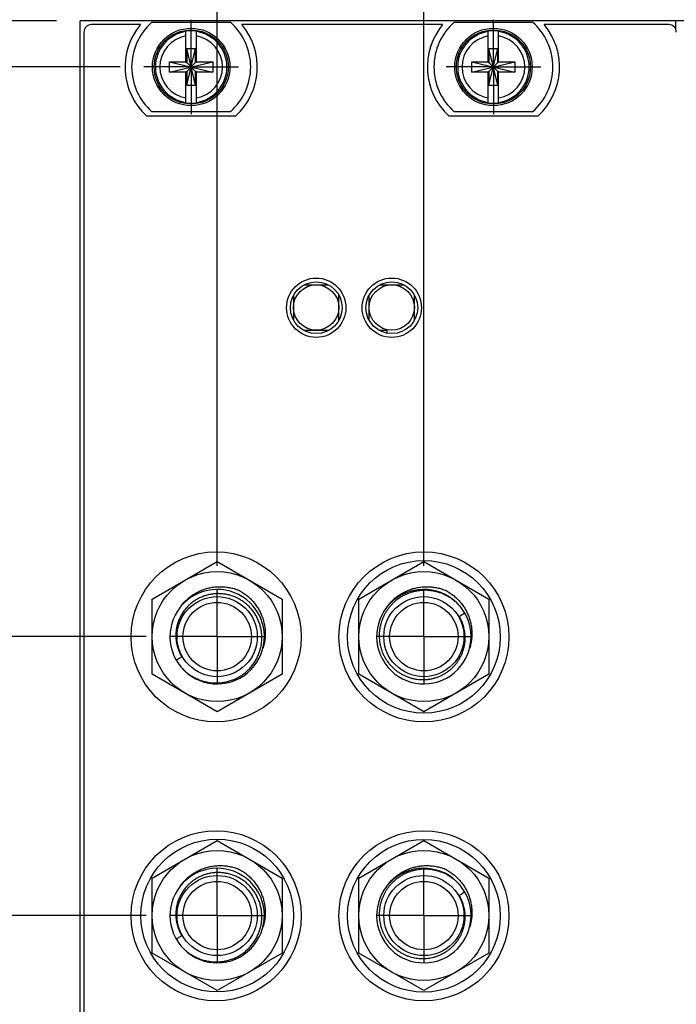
# Model space of a CAD drawing. Header units: inches. Extents: x 0.2 to 16.8, y 0.1 to 10.8.
# Tile 5 of 29: x 3.3 to 5.1, y 5.4 to 8. Entities that reach past the tile are written whole.
import ezdxf

# ---------------------------------------------------------------- set-up
doc = ezdxf.new("R2010")
doc.units = ezdxf.units.IN
doc.header["$LTSCALE"] = 0.935
doc.header["$MEASUREMENT"] = 0
doc.linetypes.add('CENTER', pattern=[0.6, 0.375, -0.075, 0.075, -0.075])
doc.layers.get('0').update_dxf_attribs({"linetype": 'CONTINUOUS'})
doc.layers.add('DEFAULT_1', color=7, linetype='CENTER')
doc.layers.add('DIMENSIONS', color=7, linetype='CONTINUOUS')
doc.styles.get("Standard").update_dxf_attribs({"font": 'txt', "width": 0.8})
doc.dimstyles.new('DIMSTYLE_1', dxfattribs={"dimtxt": 0.125, "dimasz": 0.18, "dimexe": 0.18, "dimexo": 0.0625, "dimgap": 0.09, "dimtad": 0, "dimtih": 1, "dimtoh": 1, "dimdec": 3, "dimzin": 4, "dimdsep": 46, "dimtxsty": 'STANDARD', "dimblk": '_FILLED', "dimblk1": '_FILLED', "dimblk2": '_FILLED', "dimcen": 0.09, "dimadec": 0, "dimazin": 0, "dimtp": 0.01, "dimtm": 0.01, "dimtfac": 1, "dimtdec": 3, "dimtofl": 0, "dimtmove": 0, "dimatfit": 3, "dimldrblk": '_FILLED', "dimfxl": 1, "dimtolj": 1, "dimtzin": 4, "dimarcsym": 0})

# ---------------------------------------------------------------- blocks, each defined once
blk = doc.blocks.new('*D0')
at = {"layer": 'DIMENSIONS', "color": 2, "linetype": 'CONTINUOUS'}
for p, q in [((3.0108, 8.2265), (2.8146, 8.2265)), ((3.2309, 7.9634), (3.0108, 8.2265)), ((3.4396, 7.9634), (3.2309, 7.9634))]:
    blk.add_line(p, q, dxfattribs=at)
at = {"layer": 'DIMENSIONS', "color": 2, "linetype": 'CONTINUOUS', "width": 0.8}
for s, p in [('.122', (1.7271, 8.164)), ('[', (2.2521, 8.164)), ('3.1', (2.3521, 8.164)), (']', (2.6521, 8.164))]:
    blk.add_text(s, height=0.125, dxfattribs=at).set_placement(p)
blk = doc.blocks.new('_FILLED')
at = {"color": 0, "linetype": 'BYBLOCK'}
blk.add_solid([(0, 0), (-1, 0.174), (-1, -0.174)], dxfattribs=at)
blk = doc.blocks.new('*D1')
at = {"layer": 'DIMENSIONS', "color": 2, "linetype": 'CONTINUOUS'}
blk.add_line((3.6773, 6.334), (2.8146, 6.334), dxfattribs=at)
at = {"layer": 'DIMENSIONS', "color": 2, "linetype": 'CONTINUOUS', "width": 0.8}
for s, p in [('3X -', (1.0271, 6.2715)), ('1.507', (1.4271, 6.2715)), ('[', (2.0521, 6.2715)), ('38.29', (2.1521, 6.2715)), (']', (2.6521, 6.2715))]:
    blk.add_text(s, height=0.125, dxfattribs=at).set_placement(p)
blk = doc.blocks.new('*D2')
at = {"layer": 'DIMENSIONS', "color": 2, "linetype": 'CONTINUOUS'}
blk.add_line((3.6773, 5.596), (2.8146, 5.596), dxfattribs=at)
at = {"layer": 'DIMENSIONS', "color": 2, "linetype": 'CONTINUOUS', "width": 0.8}
for s, p in [('3X -', (1.0271, 5.5335)), ('2.245', (1.4271, 5.5335)), ('[', (2.0521, 5.5335)), ('57.03', (2.1521, 5.5335)), (']', (2.6521, 5.5335))]:
    blk.add_text(s, height=0.125, dxfattribs=at).set_placement(p)
blk = doc.blocks.new('*D3')
at = {"layer": 'DIMENSIONS', "color": 2, "linetype": 'CONTINUOUS'}
blk.add_line((3.6723, 4.858), (2.8146, 4.858), dxfattribs=at)
at = {"layer": 'DIMENSIONS', "color": 2, "linetype": 'CONTINUOUS', "width": 0.8}
for s, p in [('[', (2.0521, 4.7955)), (']', (2.6521, 4.7955)), ('3X -', (1.0271, 4.7955)), ('2.983', (1.4271, 4.7955)), ('75.78', (2.1521, 4.7955))]:
    blk.add_text(s, height=0.125, dxfattribs=at).set_placement(p)
blk = doc.blocks.new('*D4')
at = {"layer": 'DIMENSIONS', "color": 2, "linetype": 'CONTINUOUS'}
blk.add_line((3.6723, 4.12), (2.8146, 4.12), dxfattribs=at)
at = {"layer": 'DIMENSIONS', "color": 2, "linetype": 'CONTINUOUS', "width": 0.8}
for s, p in [('3X -', (1.0271, 4.0575)), ('3.721', (1.4271, 4.0575)), ('[', (2.0521, 4.0575)), ('94.52', (2.1521, 4.0575)), (']', (2.6521, 4.0575))]:
    blk.add_text(s, height=0.125, dxfattribs=at).set_placement(p)
blk = doc.blocks.new('*D5')
at = {"layer": 'DIMENSIONS', "color": 2, "linetype": 'CONTINUOUS'}
blk.add_line((3.6085, 3.0207), (2.8146, 3.0207), dxfattribs=at)
at = {"layer": 'DIMENSIONS', "color": 2, "linetype": 'CONTINUOUS', "width": 0.8}
for s, p in [('4X -', (0.9271, 2.9582)), ('4.821', (1.3271, 2.9582)), ('[', (1.9521, 2.9582)), ('122.45', (2.0521, 2.9582)), (']', (2.6521, 2.9582))]:
    blk.add_text(s, height=0.125, dxfattribs=at).set_placement(p)
blk = doc.blocks.new('*D6')
at = {"layer": 'DIMENSIONS', "color": 2, "linetype": 'CONTINUOUS'}
blk.add_line((6.5247, 6.3094), (7.3643, 6.3094), dxfattribs=at)
at = {"layer": 'DIMENSIONS', "color": 2, "linetype": 'CONTINUOUS', "width": 0.8}
for s, p in [('1.532', (7.5268, 6.2469)), ('[', (8.1518, 6.2469)), ('38.91', (8.2518, 6.2469)), (']', (8.7518, 6.2469)), ('-', (7.4268, 6.2469))]:
    blk.add_text(s, height=0.125, dxfattribs=at).set_placement(p)
blk = doc.blocks.new('*D7')
at = {"layer": 'DIMENSIONS', "color": 2, "linetype": 'CONTINUOUS'}
blk.add_line((6.5247, 4.9094), (7.3643, 4.9094), dxfattribs=at)
at = {"layer": 'DIMENSIONS', "color": 2, "linetype": 'CONTINUOUS', "width": 0.8}
for s, p in [('[', (8.1518, 4.8469)), (']', (8.7518, 4.8469)), ('2.932', (7.5268, 4.8469)), ('74.47', (8.2518, 4.8469)), ('-', (7.4268, 4.8469))]:
    blk.add_text(s, height=0.125, dxfattribs=at).set_placement(p)
blk = doc.blocks.new('*D8')
at = {"layer": 'DIMENSIONS', "color": 2, "linetype": 'CONTINUOUS'}
blk.add_line((6.5247, 4.2524), (7.3643, 4.2524), dxfattribs=at)
at = {"layer": 'DIMENSIONS', "color": 2, "linetype": 'CONTINUOUS', "width": 0.8}
for s, p in [('[', (8.1518, 4.1899)), (']', (8.7518, 4.1899)), ('3.589', (7.5268, 4.1899)), ('91.16', (8.2518, 4.1899)), ('-', (7.4268, 4.1899))]:
    blk.add_text(s, height=0.125, dxfattribs=at).set_placement(p)
blk = doc.blocks.new('*D9')
at = {"layer": 'DIMENSIONS', "color": 2, "linetype": 'CONTINUOUS'}
blk.add_line((5.8437, 4.4888), (7.3643, 4.4888), dxfattribs=at)
at = {"layer": 'DIMENSIONS', "color": 2, "linetype": 'CONTINUOUS', "width": 0.8}
for s, p in [('[', (8.1518, 4.4263)), (']', (8.7518, 4.4263)), ('3.353', (7.5268, 4.4263)), ('85.16', (8.2518, 4.4263)), ('-', (7.4268, 4.4263))]:
    blk.add_text(s, height=0.125, dxfattribs=at).set_placement(p)
blk = doc.blocks.new('*D10')
at = {"layer": 'DIMENSIONS', "color": 2, "linetype": 'CONTINUOUS'}
blk.add_line((5.8437, 5.2268), (7.3643, 5.2268), dxfattribs=at)
at = {"layer": 'DIMENSIONS', "color": 2, "linetype": 'CONTINUOUS', "width": 0.8}
for s, p in [('2.615', (7.5268, 5.1643)), ('[', (8.1518, 5.1643)), ('66.41', (8.2518, 5.1643)), (']', (8.7518, 5.1643)), ('-', (7.4268, 5.1643))]:
    blk.add_text(s, height=0.125, dxfattribs=at).set_placement(p)
blk = doc.blocks.new('*D11')
at = {"layer": 'DIMENSIONS', "color": 2, "linetype": 'CONTINUOUS'}
blk.add_line((5.8437, 5.9648), (7.3643, 5.9648), dxfattribs=at)
at = {"layer": 'DIMENSIONS', "color": 2, "linetype": 'CONTINUOUS', "width": 0.8}
for s, p in [('1.877', (7.5268, 5.9023)), ('[', (8.1518, 5.9023)), ('47.67', (8.2518, 5.9023)), (']', (8.7518, 5.9023)), ('-', (7.4268, 5.9023))]:
    blk.add_text(s, height=0.125, dxfattribs=at).set_placement(p)
blk = doc.blocks.new('*D12')
at = {"layer": 'DIMENSIONS', "color": 2, "linetype": 'CONTINUOUS'}
blk.add_line((5.8437, 6.7028), (7.3643, 6.7028), dxfattribs=at)
at = {"layer": 'DIMENSIONS', "color": 2, "linetype": 'CONTINUOUS', "width": 0.8}
for s, p in [('[', (8.1518, 6.6403)), (']', (8.7518, 6.6403)), ('1.139', (7.5268, 6.6403)), ('28.92', (8.2518, 6.6403)), ('-', (7.4268, 6.6403))]:
    blk.add_text(s, height=0.125, dxfattribs=at).set_placement(p)
blk = doc.blocks.new('*D13')
at = {"layer": 'DIMENSIONS', "color": 2, "linetype": 'CONTINUOUS'}
blk.add_line((3.6085, 7.8414), (2.8146, 7.8414), dxfattribs=at)
at = {"layer": 'DIMENSIONS', "color": 2, "linetype": 'CONTINUOUS', "width": 0.8}
for s, p in [('4X ', (1.6271, 7.7789)), ('.000', (1.9271, 7.7789)), ('[', (2.4521, 7.7789)), ('0', (2.5521, 7.7789)), (']', (2.6521, 7.7789))]:
    blk.add_text(s, height=0.125, dxfattribs=at).set_placement(p)
blk = doc.blocks.new('*D19')
at = {"layer": 'DIMENSIONS', "color": 2, "linetype": 'CONTINUOUS'}
for p, q in [((4.0331, 8.4875), (4.0331, 8.6509)), ((3.8649, 8.3466), (4.0331, 8.4875)), ((3.8649, 6.5216), (3.8649, 8.3466))]:
    blk.add_line(p, q, dxfattribs=at)
at = {"layer": 'DIMENSIONS', "color": 2, "linetype": 'CONTINUOUS', "width": 0.8}
for s, p in [(']', (4.0956, 10.0384)), ('1.75', (4.0956, 9.6384)), ('[', (4.0956, 9.5384)), ('.069', (4.0956, 9.0134)), ('4X ', (4.0956, 8.7134))]:
    blk.add_text(s, height=0.125, rotation=90, dxfattribs=at).set_placement(p)
blk = doc.blocks.new('*D20')
at = {"layer": 'DIMENSIONS', "color": 2, "linetype": 'CONTINUOUS'}
blk.add_line((4.4119, 6.5216), (4.4119, 8.6509), dxfattribs=at)
at = {"layer": 'DIMENSIONS', "color": 2, "linetype": 'CONTINUOUS', "width": 0.8}
for s, p in [(']', (4.4744, 10.1384)), ('15.64', (4.4744, 9.6384)), ('[', (4.4744, 9.5384)), ('.616', (4.4744, 9.0134)), ('4X ', (4.4744, 8.7134))]:
    blk.add_text(s, height=0.125, rotation=90, dxfattribs=at).set_placement(p)
blk = doc.blocks.new('*D25')
at = {"layer": 'DIMENSIONS', "color": 2, "linetype": 'CONTINUOUS'}
blk.add_line((6.3371, 6.497), (6.3371, 8.6509), dxfattribs=at)
at = {"layer": 'DIMENSIONS', "color": 2, "linetype": 'CONTINUOUS', "width": 0.8}
for s, p in [(']', (6.3996, 10.2384)), ('64.54', (6.3996, 9.7384)), ('[', (6.3996, 9.6384)), ('2.541', (6.3996, 9.0134)), ('3X ', (6.3996, 8.7134))]:
    blk.add_text(s, height=0.125, rotation=90, dxfattribs=at).set_placement(p)
blk = doc.blocks.new('*D26')
at = {"layer": 'DIMENSIONS', "color": 2, "linetype": 'CONTINUOUS'}
blk.add_line((5.6561, 6.8904), (5.6561, 8.6509), dxfattribs=at)
at = {"layer": 'DIMENSIONS', "color": 2, "linetype": 'CONTINUOUS', "width": 0.8}
for s, p in [(']', (5.7186, 10.2384)), ('47.24', (5.7186, 9.7384)), ('[', (5.7186, 9.6384)), ('1.860', (5.7186, 9.0134)), ('4X ', (5.7186, 8.7134))]:
    blk.add_text(s, height=0.125, rotation=90, dxfattribs=at).set_placement(p)
blk = doc.blocks.new('*D27')
at = {"layer": 'DIMENSIONS', "color": 2, "linetype": 'CONTINUOUS'}
for p, q in [((5.1649, 8.4774), (5.1649, 8.6509)), ((5.3021, 8.3567), (5.1649, 8.4774)), ((5.3021, 6.521), (5.3021, 8.3567))]:
    blk.add_line(p, q, dxfattribs=at)
at = {"layer": 'DIMENSIONS', "color": 2, "linetype": 'CONTINUOUS', "width": 0.8}
for s, p in [(']', (5.2274, 10.2384)), ('38.25', (5.2274, 9.7384)), ('[', (5.2274, 9.6384)), ('1.506', (5.2274, 9.0134)), ('4X ', (5.2274, 8.7134))]:
    blk.add_text(s, height=0.125, rotation=90, dxfattribs=at).set_placement(p)

msp = doc.modelspace()

# ---------------------------------------------------------------- linework, layer by layer
at = {"color": 7, "linetype": 'CONTINUOUS'}
for p, q in [((3.5021, 2.8257), (3.5021, 7.9634)), ((5.8781, 7.9634), (3.5021, 7.9634)), ((3.6616, 7.9534), (3.5321, 7.9534)), ((3.6923, 7.9599), (3.8998, 7.9599)), ((4.4616, 7.9534), (3.9305, 7.9534)), ((4.4923, 7.9599), (4.6998, 7.9599)), ((5.0601, 7.9534), (4.7305, 7.9534)), ((3.5121, 7.9334), (3.5121, 3.8634)), ((3.7823, 7.8531), (3.7823, 7.9361)), ((3.8098, 7.8531), (3.8098, 7.9361)), ((4.5823, 7.8531), (4.5823, 7.9361)), ((4.6098, 7.8531), (4.6098, 7.9361)), ((3.7843, 7.7929), (3.8078, 7.8899)), ((3.7843, 7.8899), (3.7843, 7.8531)), ((3.8078, 7.7929), (3.7843, 7.8899)), ((3.7843, 7.8899), (3.8078, 7.8899)), ((3.8078, 7.8531), (3.8078, 7.8899)), ((4.5843, 7.7929), (4.6078, 7.8899)), ((4.5843, 7.8899), (4.5843, 7.8531)), ((4.6078, 7.7929), (4.5843, 7.8899)), ((4.5843, 7.8899), (4.6078, 7.8899)), ((4.6078, 7.8531), (4.6078, 7.8899)), ((3.739, 7.8276), (3.739, 7.8552)), ((3.739, 7.8552), (3.8531, 7.8276)), ((3.739, 7.8552), (3.7823, 7.8552)), ((3.739, 7.8276), (3.8531, 7.8552)), ((3.7823, 7.8531), (3.7843, 7.8531)), ((3.7843, 7.8297), (3.8078, 7.8531)), ((3.8078, 7.8297), (3.7843, 7.8531)), ((3.8098, 7.8531), (3.8078, 7.8531)), ((3.8098, 7.8552), (3.8531, 7.8552)), ((3.8531, 7.8552), (3.8531, 7.8276)), ((4.539, 7.8276), (4.539, 7.8552)), ((4.539, 7.8552), (4.6531, 7.8276)), ((4.539, 7.8276), (4.6531, 7.8552)), ((4.539, 7.8552), (4.5823, 7.8552)), ((4.5823, 7.8531), (4.5843, 7.8531)), ((4.5843, 7.8297), (4.6078, 7.8531)), ((4.6078, 7.8297), (4.5843, 7.8531)), ((4.6098, 7.8531), (4.6078, 7.8531)), ((4.6098, 7.8552), (4.6531, 7.8552)), ((4.6531, 7.8552), (4.6531, 7.8276)), ((3.7823, 7.8276), (3.739, 7.8276)), ((3.7823, 7.7468), (3.7823, 7.8297)), ((3.7823, 7.8297), (3.7843, 7.8297)), ((3.7843, 7.8297), (3.7843, 7.7929)), ((3.8078, 7.7929), (3.8078, 7.8297)), ((3.8098, 7.8297), (3.8078, 7.8297)), ((3.8098, 7.7468), (3.8098, 7.8297)), ((3.8531, 7.8276), (3.8098, 7.8276)), ((4.5823, 7.8276), (4.539, 7.8276)), ((4.5823, 7.7468), (4.5823, 7.8297)), ((4.5823, 7.8297), (4.5843, 7.8297)), ((4.5843, 7.8297), (4.5843, 7.7929)), ((4.6078, 7.7929), (4.6078, 7.8297)), ((4.6098, 7.8297), (4.6078, 7.8297)), ((4.6098, 7.7468), (4.6098, 7.8297)), ((4.6531, 7.8276), (4.6098, 7.8276)), ((3.7843, 7.7929), (3.8078, 7.7929)), ((4.5843, 7.7929), (4.6078, 7.7929)), ((3.6778, 7.7124), (3.9143, 7.7124)), ((3.8998, 7.7229), (3.6923, 7.7229)), ((4.4778, 7.7124), (4.7143, 7.7124)), ((4.6998, 7.7229), (4.4923, 7.7229)), ((4.0951, 7.265), (4.159, 7.265)), ((4.2951, 7.265), (4.359, 7.265)), ((4.0669, 7.2372), (4.0669, 7.1716)), ((4.1869, 7.1712), (4.1869, 7.2377)), ((4.2669, 7.1716), (4.2669, 7.2372)), ((4.3869, 7.1712), (4.3869, 7.2377)), ((4.093, 7.145), (4.1611, 7.145)), ((4.293, 7.145), (4.3149, 7.145)), ((4.3149, 7.137), (4.3149, 7.145)), ((3.6929, 6.4333), (3.8649, 6.5326)), ((3.8649, 6.5326), (4.0369, 6.4333)), ((4.2399, 6.4333), (4.4119, 6.5326)), ((4.4119, 6.5326), (4.5839, 6.4333)), ((3.6929, 6.2347), (3.6929, 6.4333)), ((4.0369, 6.4333), (4.0369, 6.2347)), ((4.2399, 6.2347), (4.2399, 6.4333)), ((4.5839, 6.4333), (4.5839, 6.2347)), ((3.8649, 6.1354), (3.6929, 6.2347)), ((4.0369, 6.2347), (3.8649, 6.1354)), ((4.4119, 6.1354), (4.2399, 6.2347)), ((4.5839, 6.2347), (4.4119, 6.1354)), ((3.6929, 5.6953), (3.8649, 5.7946)), ((3.8649, 5.7946), (4.0369, 5.6953)), ((4.2399, 5.6953), (4.4119, 5.7946)), ((4.4119, 5.7946), (4.5839, 5.6953)), ((3.6929, 5.4967), (3.6929, 5.6953)), ((4.0369, 5.6953), (4.0369, 5.4967)), ((4.2399, 5.4967), (4.2399, 5.6953)), ((4.5839, 5.6953), (4.5839, 5.4967)), ((3.8649, 5.3974), (3.6929, 5.4967)), ((4.0369, 5.4967), (3.8649, 5.3974)), ((4.4119, 5.3974), (4.2399, 5.4967)), ((4.5839, 5.4967), (4.4119, 5.3974))]:
    msp.add_line(p, q, dxfattribs=at)
at = {"color": 9, "linetype": 'CONTINUOUS'}
msp.add_line((5.0781, 7.9634), (5.0781, 7.9421), dxfattribs=at)
at = {"color": 7, "linetype": 'CONTINUOUS'}
for centre, radius in [((3.7961, 7.8414), 0.1025), ((3.7961, 7.8414), 0.098), ((4.5961, 7.8414), 0.1025), ((4.5961, 7.8414), 0.098), ((4.1271, 7.2044), 0.0785), ((4.1271, 7.2044), 0.0685), ((4.3271, 7.2044), 0.0785), ((4.3271, 7.2044), 0.0685), ((4.1269, 7.205), 0.06), ((4.3269, 7.205), 0.06), ((3.8621, 6.3334), 0.225), ((4.4121, 6.3334), 0.225), ((4.4121, 6.3334), 0.202), ((3.8649, 6.334), 0.172), ((4.4119, 6.334), 0.172), ((3.8649, 6.334), 0.106), ((4.4119, 6.334), 0.106), ((3.8649, 6.334), 0.0905), ((4.4119, 6.334), 0.0905), ((3.8621, 5.5954), 0.225), ((4.4121, 5.5954), 0.225), ((3.8649, 5.596), 0.202), ((4.4121, 5.5954), 0.202), ((3.8649, 5.596), 0.172), ((4.4119, 5.596), 0.172), ((3.8649, 5.596), 0.106), ((3.8649, 5.596), 0.0905), ((4.4119, 5.596), 0.106), ((4.4119, 5.596), 0.0905)]:
    msp.add_circle(centre, radius, dxfattribs=at)
for centre, radius, start, end in [((3.5321, 7.9334), 0.02, 90, 180), ((3.7961, 7.8414), 0.175, 140.2082, 227.4886), ((3.7961, 7.8414), 0.1575, 131.203, 228.797), ((3.7961, 7.8414), 0.1575, 311.203, 48.797), ((3.7961, 7.8414), 0.175, 312.5114, 39.7918), ((4.5961, 7.8414), 0.175, 140.2082, 227.4886), ((4.5961, 7.8414), 0.1575, 131.203, 228.797), ((4.5961, 7.8414), 0.1575, 311.203, 48.797), ((4.5961, 7.8414), 0.175, 312.5114, 39.7918), ((5.0601, 7.9334), 0.02, 0, 90), ((3.7961, 7.8414), 0.0956, 81.7166, 98.2834), ((4.5961, 7.8414), 0.0956, 81.7166, 98.2834), ((3.7961, 7.8414), 0.0956, 261.7166, 278.2834), ((4.5961, 7.8414), 0.0956, 261.7166, 278.2834), ((3.8649, 6.334), 0.125, 220.2124, 219.9394), ((4.4119, 6.334), 0.125, 40.4388, 39.9394), ((3.8649, 5.596), 0.125, 220.2124, 219.9394), ((4.4119, 5.596), 0.125, 40.5265, 39.9394)]:
    msp.add_arc(centre, radius, start, end, dxfattribs=at)
at = {"color": 9, "linetype": 'CONTINUOUS'}
for centre, radius, start, end in [((3.7961, 7.8414), 0.0947, 98.3637, 261.6363), ((3.7961, 7.8414), 0.0832, 99.5336, 260.4664), ((3.7961, 7.8414), 0.0947, 278.3637, 81.6363), ((3.7961, 7.8414), 0.0832, 279.5336, 80.4664), ((4.5961, 7.8414), 0.0947, 98.3637, 261.6363), ((4.5961, 7.8414), 0.0832, 99.5336, 260.4664), ((4.5961, 7.8414), 0.0947, 278.3637, 81.6363), ((4.5961, 7.8414), 0.0832, 279.5336, 80.4664)]:
    msp.add_arc(centre, radius, start, end, dxfattribs=at)
at = {"color": 7, "linetype": 'CONTINUOUS'}
for points, knots in [([(3.7658, 6.4102), (3.7664, 6.411), (3.7681, 6.4134), (3.771, 6.4174), (3.7748, 6.4219), (3.7787, 6.4263), (3.7829, 6.4305), (3.7873, 6.4345), (3.7918, 6.4383), (3.7966, 6.4419), (3.8015, 6.4453), (3.8066, 6.4484), (3.8118, 6.4513), (3.8172, 6.454), (3.8227, 6.4564), (3.8283, 6.4586), (3.834, 6.4605), (3.8398, 6.4622), (3.8458, 6.4635), (3.8517, 6.4646), (3.8578, 6.4655), (3.8638, 6.466), (3.8699, 6.4663), (3.8761, 6.4662), (3.8822, 6.4659), (3.8883, 6.4654), (3.8944, 6.4645), (3.9005, 6.4633), (3.9065, 6.4619), (3.9125, 6.4602), (3.9183, 6.4582), (3.9222, 6.4567), (3.9241, 6.4559)], [0, 0, 0, 0, 0.016803, 0.049728, 0.082711, 0.115788, 0.148928, 0.182122, 0.215409, 0.248762, 0.282166, 0.315663, 0.349227, 0.382841, 0.416546, 0.450322, 0.484145, 0.518057, 0.552043, 0.586074, 0.620192, 0.654387, 0.688627, 0.722949, 0.757352, 0.7918, 0.826327, 0.860937, 0.895593, 0.930322, 0.965137, 1, 1, 1, 1]), ([(4.3122, 6.4093), (4.3127, 6.4099), (4.3142, 6.4122), (4.317, 6.416), (4.3207, 6.4207), (4.3246, 6.4251), (4.3288, 6.4294), (4.3332, 6.4335), (4.3377, 6.4374), (4.3425, 6.4411), (4.3474, 6.4446), (4.3525, 6.4478), (4.3578, 6.4508), (4.3632, 6.4535), (4.3687, 6.456), (4.3744, 6.4582), (4.3801, 6.4602), (4.386, 6.4619), (4.392, 6.4633), (4.398, 6.4645), (4.4041, 6.4654), (4.4102, 6.4659), (4.4164, 6.4662), (4.4226, 6.4662), (4.4288, 6.466), (4.4349, 6.4654), (4.4411, 6.4645), (4.4472, 6.4634), (4.4533, 6.4619), (4.4593, 6.4602), (4.4653, 6.4582), (4.4692, 6.4567), (4.4711, 6.4559)], [0, 0, 0, 0, 0.013027, 0.046074, 0.079171, 0.112363, 0.145627, 0.178938, 0.212344, 0.245824, 0.279349, 0.312967, 0.346661, 0.3804, 0.414229, 0.448136, 0.482088, 0.516128, 0.550247, 0.584411, 0.61866, 0.652991, 0.687366, 0.721824, 0.756364, 0.790951, 0.825616, 0.860366, 0.895164, 0.930035, 0.964993, 1, 1, 1, 1]), ([(3.9831, 6.334), (3.983, 6.3359), (3.9829, 6.3397), (3.9823, 6.3453), (3.9815, 6.3509), (3.9804, 6.3564), (3.9791, 6.3619), (3.9775, 6.3673), (3.9756, 6.3726), (3.9735, 6.3778), (3.9712, 6.3829), (3.9686, 6.3879), (3.9658, 6.3928), (3.9627, 6.3975), (3.9595, 6.402), (3.956, 6.4064), (3.9523, 6.4106), (3.9484, 6.4146), (3.9443, 6.4184), (3.9401, 6.422), (3.9357, 6.4255), (3.9311, 6.4286), (3.9264, 6.4316), (3.9216, 6.4343), (3.9166, 6.4368), (3.9116, 6.4391), (3.9064, 6.4411), (3.9012, 6.4428), (3.8958, 6.4443), (3.8905, 6.4455), (3.885, 6.4465), (3.8796, 6.4472), (3.8741, 6.4476), (3.8686, 6.4478), (3.8631, 6.4477), (3.8576, 6.4474), (3.8521, 6.4467), (3.8467, 6.4458), (3.8413, 6.4447), (3.836, 6.4433), (3.8308, 6.4416), (3.8257, 6.4397), (3.8207, 6.4376), (3.8158, 6.4352), (3.811, 6.4326), (3.8064, 6.4297), (3.8019, 6.4267), (3.7975, 6.4234), (3.7934, 6.4199), (3.7894, 6.4162), (3.7856, 6.4124), (3.782, 6.4083), (3.7785, 6.4041), (3.7753, 6.3998), (3.7724, 6.3953), (3.7696, 6.3906), (3.7671, 6.3858), (3.7648, 6.381), (3.7628, 6.376), (3.761, 6.3709), (3.7594, 6.3658), (3.7581, 6.3606), (3.7571, 6.3553), (3.7563, 6.35), (3.7558, 6.3447), (3.7556, 6.3393), (3.7556, 6.3358), (3.7556, 6.334)], [0, 0, 0, 0, 0.015845, 0.031679, 0.047486, 0.063256, 0.079022, 0.094782, 0.110519, 0.126236, 0.14196, 0.157672, 0.173352, 0.189019, 0.204685, 0.220335, 0.235964, 0.251601, 0.267229, 0.282825, 0.298392, 0.313952, 0.329491, 0.344998, 0.360505, 0.376011, 0.391498, 0.406967, 0.422442, 0.437904, 0.453332, 0.468748, 0.484162, 0.499563, 0.514949, 0.530348, 0.545741, 0.561102, 0.576429, 0.591745, 0.607041, 0.622306, 0.637572, 0.652836, 0.66808, 0.683298, 0.698517, 0.713723, 0.728896, 0.744056, 0.759217, 0.774368, 0.789502, 0.804649, 0.819791, 0.8349, 0.849977, 0.865045, 0.880095, 0.895117, 0.910142, 0.925169, 0.940176, 0.955154, 0.970128, 0.985084, 1, 1, 1, 1]), ([(3.9241, 6.4559), (3.9259, 6.4549), (3.9295, 6.4528), (3.9347, 6.4494), (3.9397, 6.4458), (3.9445, 6.442), (3.9492, 6.4379), (3.9536, 6.4337), (3.9578, 6.4293), (3.9619, 6.4247), (3.9657, 6.4199), (3.9692, 6.4149), (3.9726, 6.4099), (3.9756, 6.4046), (3.9785, 6.3993), (3.981, 6.3938), (3.9834, 6.3882), (3.9854, 6.3826), (3.9872, 6.3768), (3.9887, 6.371), (3.9899, 6.3652), (3.9909, 6.3593), (3.9916, 6.3534), (3.992, 6.3475), (3.9921, 6.3415), (3.992, 6.3356), (3.9916, 6.3297), (3.9909, 6.3239), (3.9899, 6.3181), (3.9887, 6.3123), (3.9874, 6.3074), (3.9865, 6.3045), (3.9862, 6.3034)], [0, 0, 0, 0, 0.034782, 0.069518, 0.104171, 0.138744, 0.173275, 0.207728, 0.242094, 0.276417, 0.310669, 0.344828, 0.378943, 0.412993, 0.446947, 0.48085, 0.514695, 0.548446, 0.582137, 0.615775, 0.649322, 0.682802, 0.71623, 0.749575, 0.782842, 0.816057, 0.849198, 0.882253, 0.915255, 0.94819, 0.981034, 1, 1, 1, 1]), ([(4.5077, 6.4143), (4.5057, 6.4166), (4.5014, 6.4212), (4.4944, 6.4275), (4.4869, 6.4333), (4.479, 6.4386), (4.4708, 6.4432), (4.4622, 6.4471), (4.4534, 6.4504), (4.4444, 6.453), (4.4352, 6.455), (4.4259, 6.4562), (4.4166, 6.4567), (4.4072, 6.4564), (4.3979, 6.4555), (4.3887, 6.4539), (4.3797, 6.4516), (4.3709, 6.4486), (4.3624, 6.4449), (4.3541, 6.4406), (4.3463, 6.4357), (4.3388, 6.4302), (4.3318, 6.4242), (4.3253, 6.4176), (4.3193, 6.4106), (4.3139, 6.4032), (4.3091, 6.3953), (4.3049, 6.3872), (4.3013, 6.3787), (4.2984, 6.37), (4.2962, 6.3612), (4.2946, 6.3522), (4.2938, 6.3431), (4.2937, 6.337), (4.2938, 6.334)], [0, 0, 0, 0, 0.0316, 0.063392, 0.095171, 0.126976, 0.158724, 0.190443, 0.222072, 0.253667, 0.28519, 0.316711, 0.348196, 0.379687, 0.41111, 0.442478, 0.473794, 0.505094, 0.536354, 0.567544, 0.598697, 0.629803, 0.660903, 0.69194, 0.722955, 0.753883, 0.784788, 0.81565, 0.846522, 0.877314, 0.908046, 0.938707, 0.969354, 1, 1, 1, 1]), ([(4.4711, 6.4559), (4.4729, 6.4548), (4.4766, 6.4527), (4.4818, 6.4493), (4.4869, 6.4456), (4.4918, 6.4417), (4.4965, 6.4376), (4.501, 6.4333), (4.5052, 6.4288), (4.5093, 6.4241), (4.5131, 6.4193), (4.5167, 6.4142), (4.52, 6.4091), (4.5231, 6.4037), (4.5259, 6.3983), (4.5285, 6.3927), (4.5308, 6.3871), (4.5328, 6.3813), (4.5346, 6.3755), (4.536, 6.3696), (4.5372, 6.3637), (4.5381, 6.3577), (4.5387, 6.3517), (4.5391, 6.3457), (4.5391, 6.3396), (4.5389, 6.3337), (4.5384, 6.3277), (4.5376, 6.3218), (4.5365, 6.3159), (4.5351, 6.3101), (4.5339, 6.3058), (4.5332, 6.3034), (4.533, 6.3029)], [0, 0, 0, 0, 0.035157, 0.070267, 0.10529, 0.140234, 0.175133, 0.209952, 0.244682, 0.27937, 0.313983, 0.348501, 0.382976, 0.417381, 0.451688, 0.485949, 0.520143, 0.55424, 0.588284, 0.622268, 0.656155, 0.689981, 0.723753, 0.757431, 0.791037, 0.824593, 0.858062, 0.891449, 0.924789, 0.958047, 0.991214, 1, 1, 1, 1]), ([(4.5204, 6.3961), (4.5188, 6.3951), (4.5155, 6.393), (4.5107, 6.39), (4.5075, 6.388), (4.5059, 6.387)], [0, 0, 0, 0, 0.33955, 0.672896, 1, 1, 1, 1]), ([(4.5213, 6.334), (4.5212, 6.3366), (4.5209, 6.342), (4.5198, 6.3499), (4.5181, 6.3577), (4.5159, 6.3654), (4.5131, 6.3729), (4.5098, 6.3801), (4.5072, 6.3848), (4.5059, 6.387)], [0, 0, 0, 0, 0.14316, 0.286396, 0.429693, 0.572846, 0.715811, 0.858248, 1, 1, 1, 1]), ([(3.7556, 6.334), (3.7556, 6.3323), (3.7558, 6.3289), (3.7563, 6.3238), (3.757, 6.3188), (3.758, 6.3138), (3.7592, 6.3088), (3.7606, 6.304), (3.7622, 6.2991), (3.7641, 6.2944), (3.7662, 6.2898), (3.7685, 6.2853), (3.7701, 6.2824), (3.771, 6.2809)], [0, 0, 0, 0, 0.09107, 0.182233, 0.273375, 0.364557, 0.455737, 0.546824, 0.63788, 0.728781, 0.819447, 0.909904, 1, 1, 1, 1]), ([(3.7691, 6.2537), (3.7704, 6.2522), (3.7731, 6.2493), (3.7773, 6.2452), (3.7817, 6.2412), (3.7863, 6.2375), (3.791, 6.2339), (3.796, 6.2306), (3.8011, 6.2276), (3.8063, 6.2248), (3.8116, 6.2222), (3.817, 6.2199), (3.8226, 6.2179), (3.8282, 6.2161), (3.8339, 6.2147), (3.8397, 6.2134), (3.8455, 6.2125), (3.8513, 6.2118), (3.8572, 6.2115), (3.8631, 6.2114), (3.8689, 6.2116), (3.8748, 6.212), (3.8806, 6.2128), (3.8863, 6.2138), (3.892, 6.2151), (3.8977, 6.2166), (3.9032, 6.2185), (3.9087, 6.2206), (3.914, 6.2229), (3.9192, 6.2255), (3.9243, 6.2284), (3.9292, 6.2314), (3.934, 6.2348), (3.9386, 6.2383), (3.943, 6.242), (3.9472, 6.246), (3.9513, 6.2501), (3.9551, 6.2545), (3.9587, 6.259), (3.9621, 6.2637), (3.9653, 6.2685), (3.9682, 6.2735), (3.9708, 6.2786), (3.9733, 6.2838), (3.9754, 6.2891), (3.9773, 6.2945), (3.979, 6.3), (3.9804, 6.3056), (3.9815, 6.3112), (3.9823, 6.3169), (3.9828, 6.3226), (3.9831, 6.3283), (3.9831, 6.3321), (3.9831, 6.334)], [0, 0, 0, 0, 0.019749, 0.039708, 0.059655, 0.079583, 0.099538, 0.119497, 0.139427, 0.159346, 0.179256, 0.199134, 0.218972, 0.238804, 0.258616, 0.278392, 0.298169, 0.317946, 0.337705, 0.357457, 0.377217, 0.396954, 0.416646, 0.436329, 0.455996, 0.475634, 0.495272, 0.51491, 0.534518, 0.55409, 0.573657, 0.593205, 0.612721, 0.632243, 0.651761, 0.671252, 0.690722, 0.710191, 0.729633, 0.749033, 0.768429, 0.787816, 0.807179, 0.826547, 0.845916, 0.865253, 0.884548, 0.90383, 0.923088, 0.942311, 0.961539, 0.980774, 1, 1, 1, 1]), ([(4.2938, 6.334), (4.2939, 6.3309), (4.2943, 6.3248), (4.2955, 6.3157), (4.2975, 6.3067), (4.3002, 6.298), (4.3035, 6.2895), (4.3075, 6.2813), (4.3121, 6.2734), (4.3174, 6.2659), (4.3231, 6.2589), (4.3294, 6.2524), (4.3362, 6.2463), (4.3434, 6.2408), (4.351, 6.236), (4.3589, 6.2317), (4.3672, 6.2281), (4.3757, 6.2251), (4.3844, 6.2228), (4.3932, 6.2212), (4.4021, 6.2203), (4.4111, 6.2201), (4.42, 6.2206), (4.4289, 6.2218), (4.4376, 6.2237), (4.4461, 6.2263), (4.4544, 6.2295), (4.4623, 6.2333), (4.47, 6.2378), (4.4772, 6.2429), (4.4841, 6.2485), (4.4904, 6.2546), (4.4963, 6.2611), (4.5016, 6.2682), (4.5063, 6.2756), (4.5104, 6.2833), (4.5139, 6.2913), (4.5168, 6.2996), (4.5189, 6.308), (4.5204, 6.3166), (4.5213, 6.3253), (4.5213, 6.3311), (4.5213, 6.334)], [0, 0, 0, 0, 0.025744, 0.051432, 0.077052, 0.102654, 0.128202, 0.153746, 0.179227, 0.204685, 0.230103, 0.25551, 0.280879, 0.306175, 0.331432, 0.356629, 0.381822, 0.406967, 0.43211, 0.457187, 0.482236, 0.507256, 0.532273, 0.557267, 0.582175, 0.607041, 0.631847, 0.656651, 0.681396, 0.706124, 0.730791, 0.755428, 0.780044, 0.80465, 0.82924, 0.853745, 0.878215, 0.902628, 0.927046, 0.95141, 0.97574, 1, 1, 1, 1]), ([(3.7564, 6.2719), (3.7581, 6.2729), (3.7614, 6.275), (3.7662, 6.278), (3.7694, 6.2799), (3.771, 6.2809)], [0, 0, 0, 0, 0.3397, 0.673047, 1, 1, 1, 1]), ([(3.9831, 5.596), (3.983, 5.5979), (3.9829, 5.6017), (3.9823, 5.6073), (3.9815, 5.6129), (3.9804, 5.6184), (3.9791, 5.6239), (3.9775, 5.6293), (3.9756, 5.6346), (3.9735, 5.6398), (3.9712, 5.6449), (3.9686, 5.6499), (3.9658, 5.6548), (3.9627, 5.6595), (3.9595, 5.664), (3.956, 5.6684), (3.9523, 5.6726), (3.9484, 5.6766), (3.9443, 5.6804), (3.9401, 5.684), (3.9357, 5.6875), (3.9311, 5.6906), (3.9264, 5.6936), (3.9216, 5.6963), (3.9166, 5.6988), (3.9116, 5.7011), (3.9064, 5.7031), (3.9012, 5.7048), (3.8958, 5.7063), (3.8905, 5.7075), (3.885, 5.7085), (3.8796, 5.7092), (3.8741, 5.7096), (3.8686, 5.7098), (3.8631, 5.7097), (3.8576, 5.7094), (3.8521, 5.7087), (3.8467, 5.7078), (3.8413, 5.7067), (3.836, 5.7053), (3.8308, 5.7036), (3.8257, 5.7017), (3.8207, 5.6996), (3.8158, 5.6972), (3.811, 5.6946), (3.8064, 5.6917), (3.8019, 5.6887), (3.7975, 5.6854), (3.7934, 5.6819), (3.7894, 5.6782), (3.7856, 5.6744), (3.782, 5.6703), (3.7785, 5.6661), (3.7753, 5.6618), (3.7724, 5.6573), (3.7696, 5.6526), (3.7671, 5.6478), (3.7648, 5.643), (3.7628, 5.638), (3.761, 5.6329), (3.7594, 5.6278), (3.7581, 5.6226), (3.7571, 5.6173), (3.7563, 5.612), (3.7558, 5.6067), (3.7556, 5.6013), (3.7556, 5.5978), (3.7556, 5.596)], [0, 0, 0, 0, 0.015845, 0.031679, 0.047486, 0.063256, 0.079022, 0.094782, 0.110519, 0.126236, 0.14196, 0.157672, 0.173352, 0.189019, 0.204685, 0.220335, 0.235964, 0.251601, 0.267229, 0.282825, 0.298392, 0.313952, 0.329491, 0.344998, 0.360505, 0.376011, 0.391498, 0.406967, 0.422442, 0.437904, 0.453332, 0.468748, 0.484162, 0.499563, 0.514949, 0.530348, 0.545741, 0.561102, 0.576429, 0.591745, 0.607041, 0.622306, 0.637572, 0.652836, 0.66808, 0.683298, 0.698517, 0.713723, 0.728896, 0.744056, 0.759217, 0.774368, 0.789502, 0.804649, 0.819791, 0.8349, 0.849977, 0.865045, 0.880095, 0.895117, 0.910142, 0.925169, 0.940176, 0.955154, 0.970128, 0.985084, 1, 1, 1, 1]), ([(3.7658, 5.6722), (3.7664, 5.673), (3.7681, 5.6754), (3.771, 5.6794), (3.7748, 5.6839), (3.7787, 5.6883), (3.7829, 5.6925), (3.7873, 5.6965), (3.7918, 5.7003), (3.7966, 5.7039), (3.8015, 5.7073), (3.8066, 5.7104), (3.8118, 5.7133), (3.8172, 5.716), (3.8227, 5.7184), (3.8283, 5.7206), (3.834, 5.7225), (3.8398, 5.7242), (3.8458, 5.7255), (3.8517, 5.7266), (3.8578, 5.7275), (3.8638, 5.728), (3.8699, 5.7283), (3.8761, 5.7282), (3.8822, 5.7279), (3.8883, 5.7274), (3.8944, 5.7265), (3.9005, 5.7253), (3.9065, 5.7239), (3.9125, 5.7222), (3.9183, 5.7202), (3.9222, 5.7187), (3.9241, 5.7179)], [0, 0, 0, 0, 0.016801, 0.049726, 0.08271, 0.115787, 0.148926, 0.18212, 0.215408, 0.248761, 0.282165, 0.315662, 0.349227, 0.38284, 0.416545, 0.450321, 0.484144, 0.518056, 0.552042, 0.586074, 0.620191, 0.654386, 0.688627, 0.722949, 0.757352, 0.7918, 0.826327, 0.860936, 0.895593, 0.930322, 0.965137, 1, 1, 1, 1]), ([(3.9241, 5.7179), (3.9259, 5.7169), (3.9295, 5.7148), (3.9347, 5.7114), (3.9397, 5.7078), (3.9445, 5.704), (3.9492, 5.6999), (3.9536, 5.6957), (3.9578, 5.6913), (3.9619, 5.6867), (3.9657, 5.6819), (3.9692, 5.6769), (3.9726, 5.6719), (3.9756, 5.6666), (3.9785, 5.6613), (3.981, 5.6558), (3.9834, 5.6502), (3.9854, 5.6446), (3.9872, 5.6388), (3.9887, 5.633), (3.9899, 5.6272), (3.9909, 5.6213), (3.9916, 5.6154), (3.992, 5.6095), (3.9921, 5.6035), (3.992, 5.5976), (3.9916, 5.5917), (3.9909, 5.5859), (3.9899, 5.5801), (3.9887, 5.5743), (3.9874, 5.5694), (3.9865, 5.5663), (3.9861, 5.5652)], [0, 0, 0, 0, 0.034732, 0.069419, 0.104021, 0.138545, 0.173026, 0.20743, 0.241746, 0.27602, 0.310223, 0.344333, 0.378399, 0.4124, 0.446306, 0.48016, 0.513956, 0.547658, 0.581302, 0.614891, 0.64839, 0.681822, 0.715202, 0.748499, 0.781718, 0.814886, 0.847979, 0.880986, 0.913941, 0.946829, 0.979626, 1, 1, 1, 1]), ([(4.5077, 5.6763), (4.5059, 5.6784), (4.5019, 5.6826), (4.4956, 5.6885), (4.4889, 5.6939), (4.4818, 5.6988), (4.4744, 5.7033), (4.4667, 5.7072), (4.4587, 5.7105), (4.4506, 5.7133), (4.4423, 5.7155), (4.4339, 5.7172), (4.4254, 5.7182), (4.4168, 5.7186), (4.4083, 5.7185), (4.3998, 5.7177), (4.3913, 5.7164), (4.383, 5.7145), (4.3749, 5.712), (4.367, 5.7089), (4.3593, 5.7053), (4.3519, 5.7012), (4.3448, 5.6966), (4.338, 5.6915), (4.3316, 5.686), (4.3257, 5.68), (4.3202, 5.6736), (4.3151, 5.6669), (4.3105, 5.6598), (4.3065, 5.6525), (4.303, 5.6449), (4.3, 5.637), (4.2976, 5.629), (4.2957, 5.6209), (4.2945, 5.6126), (4.2938, 5.6043), (4.2937, 5.5988), (4.2938, 5.596)], [0, 0, 0, 0, 0.028873, 0.057947, 0.086992, 0.116076, 0.145118, 0.174139, 0.203103, 0.232006, 0.260879, 0.289693, 0.318511, 0.347296, 0.376089, 0.404835, 0.433518, 0.462172, 0.490783, 0.519396, 0.547939, 0.576452, 0.604917, 0.633359, 0.66179, 0.690166, 0.718528, 0.746817, 0.775078, 0.803309, 0.831529, 0.859734, 0.887855, 0.915939, 0.943958, 0.971981, 1, 1, 1, 1]), ([(4.3124, 5.6716), (4.3128, 5.6721), (4.3143, 5.6743), (4.317, 5.678), (4.3207, 5.6827), (4.3246, 5.6871), (4.3288, 5.6914), (4.3332, 5.6955), (4.3377, 5.6994), (4.3425, 5.7031), (4.3474, 5.7066), (4.3525, 5.7098), (4.3578, 5.7128), (4.3632, 5.7155), (4.3687, 5.718), (4.3744, 5.7202), (4.3801, 5.7222), (4.386, 5.7239), (4.392, 5.7253), (4.398, 5.7265), (4.4041, 5.7274), (4.4102, 5.7279), (4.4164, 5.7282), (4.4226, 5.7282), (4.4288, 5.728), (4.4349, 5.7274), (4.4411, 5.7265), (4.4472, 5.7254), (4.4533, 5.7239), (4.4593, 5.7222), (4.4653, 5.7202), (4.4692, 5.7187), (4.4711, 5.7179)], [0, 0, 0, 0, 0.010759, 0.043883, 0.077055, 0.110324, 0.143664, 0.177052, 0.210535, 0.244091, 0.277693, 0.311389, 0.34516, 0.378976, 0.412884, 0.446868, 0.480898, 0.515016, 0.549214, 0.583456, 0.617784, 0.652194, 0.686648, 0.721185, 0.755805, 0.790471, 0.825215, 0.860045, 0.894923, 0.929874, 0.964912, 1, 1, 1, 1]), ([(4.4711, 5.7179), (4.4729, 5.7168), (4.4766, 5.7147), (4.4818, 5.7113), (4.4869, 5.7076), (4.4918, 5.7037), (4.4965, 5.6996), (4.501, 5.6953), (4.5052, 5.6908), (4.5093, 5.6861), (4.5131, 5.6813), (4.5167, 5.6762), (4.52, 5.6711), (4.5231, 5.6657), (4.5259, 5.6603), (4.5285, 5.6547), (4.5308, 5.6491), (4.5328, 5.6433), (4.5346, 5.6375), (4.536, 5.6316), (4.5372, 5.6257), (4.5381, 5.6197), (4.5387, 5.6137), (4.5391, 5.6077), (4.5391, 5.6016), (4.5389, 5.5957), (4.5384, 5.5897), (4.5376, 5.5838), (4.5365, 5.5779), (4.5351, 5.5721), (4.5339, 5.5678), (4.5332, 5.5654), (4.533, 5.5649)], [0, 0, 0, 0, 0.035141, 0.070235, 0.105242, 0.14017, 0.175054, 0.209857, 0.244571, 0.279244, 0.31384, 0.348343, 0.382803, 0.417192, 0.451484, 0.485728, 0.519908, 0.553989, 0.588018, 0.621986, 0.655858, 0.689669, 0.723424, 0.757087, 0.790679, 0.82422, 0.857673, 0.891044, 0.92437, 0.957612, 0.990764, 1, 1, 1, 1]), ([(4.5204, 5.6581), (4.5188, 5.6571), (4.5155, 5.655), (4.5107, 5.652), (4.5075, 5.65), (4.5059, 5.649)], [0, 0, 0, 0, 0.33955, 0.672896, 1, 1, 1, 1]), ([(4.5213, 5.596), (4.5212, 5.5983), (4.5209, 5.603), (4.5201, 5.6099), (4.5188, 5.6168), (4.517, 5.6236), (4.5149, 5.6302), (4.5123, 5.6367), (4.5093, 5.643), (4.5071, 5.6471), (4.5059, 5.649)], [0, 0, 0, 0, 0.125252, 0.250593, 0.375957, 0.501288, 0.626503, 0.751464, 0.876016, 1, 1, 1, 1]), ([(3.7556, 5.596), (3.7556, 5.5943), (3.7558, 5.5909), (3.7563, 5.5858), (3.757, 5.5808), (3.758, 5.5758), (3.7592, 5.5708), (3.7606, 5.566), (3.7622, 5.5611), (3.7641, 5.5564), (3.7662, 5.5518), (3.7685, 5.5473), (3.7701, 5.5444), (3.771, 5.5429)], [0, 0, 0, 0, 0.09107, 0.182233, 0.273375, 0.364557, 0.455737, 0.546824, 0.63788, 0.728781, 0.819447, 0.909904, 1, 1, 1, 1]), ([(3.7691, 5.5157), (3.7704, 5.5142), (3.7731, 5.5113), (3.7773, 5.5072), (3.7817, 5.5032), (3.7863, 5.4995), (3.791, 5.4959), (3.796, 5.4926), (3.8011, 5.4896), (3.8063, 5.4868), (3.8116, 5.4842), (3.817, 5.4819), (3.8226, 5.4799), (3.8282, 5.4781), (3.8339, 5.4767), (3.8397, 5.4754), (3.8455, 5.4745), (3.8513, 5.4738), (3.8572, 5.4735), (3.8631, 5.4734), (3.8689, 5.4736), (3.8748, 5.474), (3.8806, 5.4748), (3.8863, 5.4758), (3.892, 5.4771), (3.8977, 5.4786), (3.9032, 5.4805), (3.9087, 5.4826), (3.914, 5.4849), (3.9192, 5.4875), (3.9243, 5.4904), (3.9292, 5.4934), (3.934, 5.4968), (3.9386, 5.5003), (3.943, 5.504), (3.9472, 5.508), (3.9513, 5.5121), (3.9551, 5.5165), (3.9587, 5.521), (3.9621, 5.5257), (3.9653, 5.5305), (3.9682, 5.5355), (3.9708, 5.5406), (3.9733, 5.5458), (3.9754, 5.5511), (3.9773, 5.5565), (3.979, 5.562), (3.9804, 5.5676), (3.9815, 5.5732), (3.9823, 5.5789), (3.9828, 5.5846), (3.9831, 5.5903), (3.9831, 5.5941), (3.9831, 5.596)], [0, 0, 0, 0, 0.019749, 0.039708, 0.059655, 0.079583, 0.099538, 0.119497, 0.139427, 0.159346, 0.179256, 0.199134, 0.218972, 0.238804, 0.258616, 0.278392, 0.298169, 0.317946, 0.337705, 0.357457, 0.377217, 0.396954, 0.416646, 0.436329, 0.455996, 0.475634, 0.495272, 0.51491, 0.534518, 0.55409, 0.573657, 0.593205, 0.612721, 0.632243, 0.651761, 0.671252, 0.690722, 0.710191, 0.729633, 0.749033, 0.768429, 0.787816, 0.807179, 0.826547, 0.845916, 0.865253, 0.884548, 0.90383, 0.923088, 0.942311, 0.961539, 0.980774, 1, 1, 1, 1]), ([(4.2938, 5.596), (4.2939, 5.5933), (4.2942, 5.5878), (4.2952, 5.5797), (4.2968, 5.5717), (4.2989, 5.5639), (4.3016, 5.5562), (4.3048, 5.5487), (4.3085, 5.5415), (4.3127, 5.5346), (4.3174, 5.5279), (4.3225, 5.5217), (4.328, 5.5158), (4.3339, 5.5103), (4.3402, 5.5052), (4.3467, 5.5006), (4.3536, 5.4965), (4.3608, 5.4929), (4.3681, 5.4897), (4.3757, 5.4871), (4.3834, 5.4851), (4.3912, 5.4835), (4.3991, 5.4826), (4.4071, 5.4821), (4.415, 5.4823), (4.423, 5.483), (4.4308, 5.4842), (4.4385, 5.486), (4.4461, 5.4883), (4.4534, 5.4911), (4.4606, 5.4945), (4.4675, 5.4983), (4.4741, 5.5026), (4.4803, 5.5073), (4.4862, 5.5125), (4.4918, 5.518), (4.4969, 5.5239), (4.5016, 5.5302), (4.5058, 5.5367), (4.5096, 5.5436), (4.5128, 5.5506), (4.5156, 5.5579), (4.5178, 5.5653), (4.5195, 5.5729), (4.5207, 5.5806), (4.5213, 5.5883), (4.5213, 5.5934), (4.5213, 5.596)], [0, 0, 0, 0, 0.022885, 0.045731, 0.068511, 0.091281, 0.114012, 0.136719, 0.159416, 0.182055, 0.204685, 0.227282, 0.249864, 0.272433, 0.294933, 0.317408, 0.339832, 0.362229, 0.384618, 0.406967, 0.429318, 0.451621, 0.473887, 0.496143, 0.51837, 0.540613, 0.562806, 0.58494, 0.607041, 0.62909, 0.651141, 0.673153, 0.695136, 0.717099, 0.739002, 0.760902, 0.782776, 0.80465, 0.826512, 0.848302, 0.870064, 0.89178, 0.913482, 0.935177, 0.956818, 0.978441, 1, 1, 1, 1]), ([(3.7564, 5.5339), (3.7581, 5.5349), (3.7614, 5.537), (3.7662, 5.54), (3.7694, 5.5419), (3.771, 5.5429)], [0, 0, 0, 0, 0.3397, 0.673047, 1, 1, 1, 1])]:
    msp.add_open_spline(points, degree=3, knots=knots, dxfattribs=at)
at = {"layer": 'DEFAULT_1', "color": 7, "linetype": 'CENTER'}
for p, q in [((3.7961, 7.8414), (3.7961, 7.9665)), ((4.5961, 7.8414), (4.5961, 7.9665)), ((3.7961, 7.8414), (3.671, 7.8414)), ((3.7961, 7.8414), (3.7961, 7.7163)), ((3.7961, 7.8414), (3.9212, 7.8414)), ((4.5961, 7.8414), (4.471, 7.8414)), ((4.5961, 7.8414), (4.5961, 7.7163)), ((4.5961, 7.8414), (4.7212, 7.8414)), ((3.8649, 6.334), (3.8649, 6.4591)), ((4.4119, 6.334), (4.4119, 6.4591)), ((3.8649, 6.334), (3.7398, 6.334)), ((3.8649, 6.334), (3.8649, 6.2089)), ((3.8649, 6.334), (3.99, 6.334)), ((4.4119, 6.334), (4.2868, 6.334)), ((4.4119, 6.334), (4.4119, 6.2089)), ((4.4119, 6.334), (4.537, 6.334)), ((3.8649, 5.596), (3.8649, 5.7211)), ((4.4119, 5.596), (4.4119, 5.7211)), ((3.8649, 5.596), (3.7398, 5.596)), ((3.8649, 5.596), (3.8649, 5.4709)), ((3.8649, 5.596), (3.99, 5.596)), ((4.4119, 5.596), (4.2868, 5.596)), ((4.4119, 5.596), (4.4119, 5.4709)), ((4.4119, 5.596), (4.537, 5.596))]:
    msp.add_line(p, q, dxfattribs=at)

# ---------------------------------------------------------------- dimensions: what is measured, and where the dimension line sits
at = {"layer": 'DIMENSIONS', "color": 2, "linetype": 'CONTINUOUS'}
for feature_location, offset, dtype, origin, text, picture, middle in [((6.3371, 6.497), (0, 2.1539), 1, (3.7961, 7.9665), '3X <>', '*D25', (6.3371, 9.5259)), ((5.6561, 6.8904), (0, 1.7606), 1, (3.7961, 7.9665), '4X <>', '*D26', (5.6561, 9.5259)), ((5.3020523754, 6.521024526), (-0.1371922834, 2.1299), 0, (3.7960523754, 7.966524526), '4X <>', '*D27', (5.164860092, 9.525924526)), ((4.4119, 6.5216), (0, 2.1293), 1, (3.7961, 7.9665), '4X <>', '*D20', (4.4119, 9.4759)), ((3.8649, 6.5216), (0.1682, 2.1293), 0, (3.7961, 7.9665), '4X <>', '*D19', (4.0331, 9.4259)), ((3.6084523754, 7.841424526), (-0.7939, 0), 0, (3.6709523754, 7.841424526), '4X <>', '*D13', (2.1895523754, 7.841424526)), ((3.6085, 3.0207), (-0.7939, 0), 0, (3.671, 7.8414), '4X -<>', '*D5', (1.8396, 3.0207)), ((3.6773, 6.334), (-0.8628, 0), 0, (3.671, 7.8414), '3X -<>', '*D1', (1.8896, 6.334)), ((3.6773, 5.596), (-0.8628, 0), 0, (3.671, 7.8414), '3X -<>', '*D2', (1.8896, 5.596)), ((3.6723, 4.858), (-0.8578, 0), 0, (3.671, 7.8414), '3X -<>', '*D3', (1.8896, 4.858)), ((3.6723, 4.12), (-0.8578, 0), 0, (3.671, 7.8414), '3X -<>', '*D4', (1.8896, 4.12)), ((6.5247, 6.3094), (0.8397, 0), 0, (3.7961, 7.8414), '-<>', '*D6', (8.1393, 6.3094)), ((6.5247, 4.9094), (0.8397, 0), 0, (3.7961, 7.8414), '-<>', '*D7', (8.1393, 4.9094)), ((6.5247, 4.2524), (0.8397, 0), 0, (3.7961, 7.8414), '-<>', '*D8', (8.1393, 4.2524)), ((5.8437, 4.4888), (1.5207, 0), 0, (3.7961, 7.8414), '-<>', '*D9', (8.1393, 4.4888)), ((5.8437, 5.2268), (1.5207, 0), 0, (3.7961, 7.8414), '-<>', '*D10', (8.1393, 5.2268)), ((5.8437, 5.9648), (1.5207, 0), 0, (3.7961, 7.8414), '-<>', '*D11', (8.1393, 5.9648)), ((5.8437, 6.7028), (1.5207, 0), 0, (3.7961, 7.8414), '-<>', '*D12', (8.1393, 6.7028))]:
    dim = msp.add_ordinate_dim(feature_location=feature_location, offset=offset, dtype=dtype, origin=origin, text=text, dimstyle='DIMSTYLE_1', dxfattribs=at)
    dim.commit()
    dim.dimension.update_dxf_attribs({"geometry": picture, "text_midpoint": middle})
dim = msp.add_ordinate_dim(feature_location=(3.4396, 7.9634), offset=(-0.625, 0.263), dtype=0, origin=(3.671, 7.8414), dimstyle='DIMSTYLE_1', dxfattribs=at)
dim.commit()
dim.dimension.update_dxf_attribs({"geometry": '*D0', "text_midpoint": (2.2396, 8.2265)})

doc.saveas('drawing.dxf')
